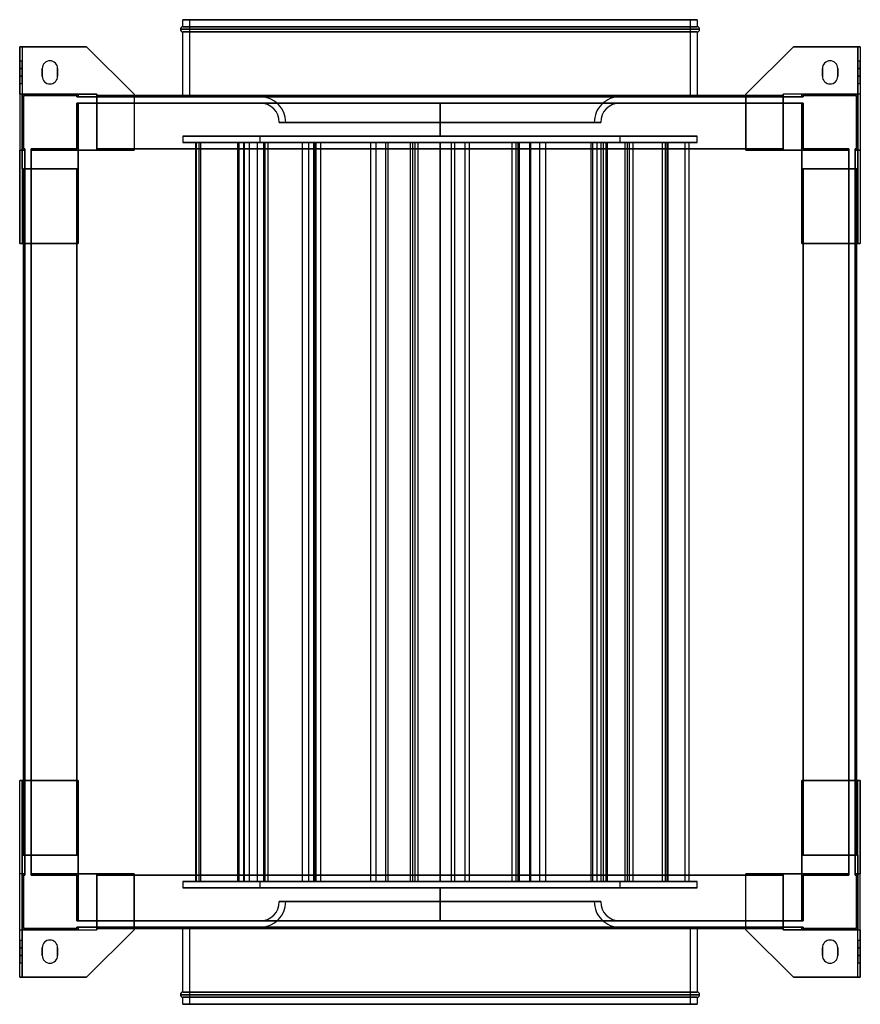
# Model space of a CAD drawing. Header units: millimetres. Extents: x -327 to 327, y -383 to 383.
import ezdxf

# ---------------------------------------------------------------- set-up
doc = ezdxf.new("R2010")
doc.units = ezdxf.units.MM
doc.layers.add('MAIN-1', color=7, linetype='Continuous')

msp = doc.modelspace()

# ---------------------------------------------------------------- linework, layer by layer
at = {"layer": 'MAIN-1'}
for p, q in [((202, 375.5), (-202, 375.5)), ((-202, 375.5), (202, 375.5)), ((-200, 383), (200, 383)), ((-200, 377.5), (-200, 383)), ((200, 383), (-200, 383)), ((-200, 377.5), (200, 377.5)), ((200, 377.5), (-200, 377.5)), ((195, 383), (-195, 383)), ((-195, 383), (-195, 323)), ((-195, 383), (195, 383)), ((195, 323), (195, 383)), ((200, 383), (200, 377.5)), ((-200, 373.5), (200, 373.5)), ((200, 373.5), (-200, 373.5)), ((-200, 324), (-200, 373.5)), ((200, 373.5), (200, 324)), ((-327, 362), (-325, 362)), ((-327, 325), (-327, 362)), ((-275, 362), (-327, 362)), ((-327, 362), (-327, 362)), ((-327, 362), (-327, 209)), ((-325, 362), (-275, 362)), ((-325, 362), (-325, 325)), ((-325, 362), (-325, 362)), ((-325, 362), (-325, 325)), ((-238, 325), (-275, 362)), ((-275, 362), (-238, 325)), ((-275, 362), (-275, 362)), ((275, 362), (238, 325)), ((238, 325), (275, 362)), ((275, 362), (325, 362)), ((275, 362), (275, 362)), ((327, 362), (275, 362)), ((325, 362), (325, 325)), ((325, 325), (325, 362)), ((325, 362), (325, 362)), ((325, 362), (327, 362)), ((327, 362), (327, 209)), ((327, 362), (327, 325)), ((327, 362), (327, 362)), ((-327, 351), (-325, 351)), ((-327, 345), (-327, 351)), ((-327, 351), (-327, 345)), ((-327, 345), (-325, 345)), ((-325, 345), (-327, 345)), ((-327, 345), (-327, 339)), ((-327, 339), (-327, 345)), ((-325, 351), (-325, 345)), ((-325, 345), (-325, 351)), ((-325, 339), (-325, 345)), ((-325, 345), (-325, 339)), ((-309.5, 339), (-309.5, 345)), ((-309.5, 345), (-309.5, 345)), ((-309.5, 345), (-309.5, 339)), ((-303.5, 351), (-303.5, 351)), ((-297.5, 345), (-297.5, 345)), ((-297.5, 345), (-297.5, 339)), ((-297.5, 339), (-297.5, 345)), ((297.5, 339), (297.5, 345)), ((297.5, 345), (297.5, 345)), ((297.5, 345), (297.5, 339)), ((303.5, 351), (303.5, 351)), ((309.5, 345), (309.5, 345)), ((309.5, 345), (309.5, 339)), ((309.5, 339), (309.5, 345)), ((325, 351), (327, 351)), ((325, 345), (325, 351)), ((325, 351), (325, 345)), ((325, 345), (327, 345)), ((325, 339), (325, 345)), ((325, 345), (325, 339)), ((327, 345), (325, 345)), ((327, 351), (327, 345)), ((327, 345), (327, 351)), ((327, 339), (327, 345)), ((327, 345), (327, 339)), ((-327, 333), (-327, 339)), ((-325, 339), (-327, 339)), ((-327, 333), (-327, 339)), ((-327, 339), (-325, 339)), ((-325, 339), (-325, 333)), ((-325, 333), (-325, 339)), ((-309.5, 339), (-309.5, 339)), ((-297.5, 339), (-297.5, 339)), ((297.5, 339), (297.5, 339)), ((309.5, 339), (309.5, 339)), ((325, 333), (325, 339)), ((327, 339), (325, 339)), ((325, 333), (325, 339)), ((325, 339), (327, 339)), ((327, 339), (327, 333)), ((327, 333), (327, 339)), ((-325, 333), (-327, 333)), ((-303.5, 333), (-303.5, 333)), ((303.5, 333), (303.5, 333)), ((327, 333), (325, 333)), ((-325, 325), (-327, 325)), ((-327, 325), (-327, 281.5)), ((-267, 325), (-325, 325)), ((-325, 325), (-325, 281.5)), ((-325, 325), (-325, 325)), ((-325, 281.5), (-325, 325)), ((-325, 325), (-281.5, 325)), ((-325, 325), (-325, 281.5)), ((-325, 325), (-281.5, 325)), ((-325, 267), (-325, 325)), ((-325, 325), (-325, 325)), ((-325, 325), (-267, 325)), ((-324, 282.5), (-324, 324)), ((-324, 324), (-282.5, 324)), ((-324, 324), (-324, 324)), ((-282.5, 324), (-324, 324)), ((-324, 324), (-324, 282.5)), ((-282.5, 324), (-282.5, 323)), ((-282.5, 323), (-282.5, 324)), ((-282.5, 324), (-282.5, 324)), ((-282.5, 323), (-281.5, 323)), ((-282.5, 323), (-282.5, 323)), ((-281.5, 323), (-282.5, 323)), ((-281.5, 325), (-281.5, 325)), ((-281.5, 325), (-267, 325)), ((-281.5, 325), (-281.5, 323)), ((-281.5, 323), (-281.5, 325)), ((-281.5, 323), (-281.5, 325)), ((-281.5, 325), (-281.5, 323)), ((-281.5, 325), (-267, 325)), ((-281.5, 325), (-281.5, 325)), ((-281.5, 323), (-267, 323)), ((-281.5, 323), (-281.5, 323)), ((-281.5, 323), (-281.5, 323)), ((-267, 323), (-281.5, 323)), ((-267, 281.5), (-267, 325)), ((-267, 325), (-267, 325)), ((-267, 325), (-267, 323)), ((-267, 323), (-267, 325)), ((-267, 325), (-267, 325)), ((-267, 325), (-267, 281.5)), ((-267, 324), (-267, 323)), ((-267, 324), (-267, 324)), ((-267, 282.5), (-267, 324)), ((-267, 324), (267, 324)), ((-267, 323), (-267, 324)), ((-267, 324), (-267, 282.5)), ((-267, 324), (-267, 324)), ((-267, 324), (267, 324)), ((267, 324), (-267, 324)), ((267, 324), (-267, 324)), ((-267, 323), (-267, 323)), ((-267, 323), (267, 323)), ((-267, 323), (-267, 323)), ((267, 323), (-267, 323)), ((-238, 325), (-238, 324)), ((-238, 325), (-238, 325)), ((-238, 325), (-238, 281.5)), ((-238, 324), (-238, 281.5)), ((-200, 323), (-200, 324)), ((200, 323), (-200, 323)), ((-200, 323), (200, 323)), ((195, 323), (-195, 323)), ((-195, 323), (195, 323)), ((-140.01, 323.09), (0, 323.09)), ((0, 323.09), (-140.01, 323.09)), ((-140.01, 323.09), (-140.01, 323)), ((-140.01, 323), (0, 323)), ((0, 323.09), (140.01, 323.09)), ((0, 323), (0, 323.09)), ((0, 323.09), (0, 323)), ((140.01, 323.09), (0, 323.09)), ((0, 323), (140.01, 323)), ((140.01, 323.09), (140.01, 323)), ((200, 324), (200, 323)), ((238, 324), (238, 325)), ((238, 325), (238, 325)), ((238, 325), (238, 281.5)), ((238, 281.5), (238, 324)), ((267, 325), (267, 281.5)), ((325, 325), (267, 325)), ((267, 325), (267, 325)), ((267, 323), (267, 325)), ((281.5, 325), (267, 325)), ((267, 325), (267, 323)), ((267, 281.5), (267, 325)), ((267, 325), (267, 325)), ((281.5, 325), (267, 325)), ((325, 325), (267, 325)), ((267, 324), (267, 323)), ((267, 282.5), (267, 324)), ((267, 324), (267, 324)), ((267, 323), (267, 324)), ((267, 324), (267, 324)), ((267, 324), (267, 282.5)), ((267, 323), (281.5, 323)), ((267, 323), (267, 323)), ((267, 323), (267, 323)), ((281.5, 323), (267, 323)), ((281.5, 325), (281.5, 323)), ((281.5, 323), (281.5, 325)), ((281.5, 325), (281.5, 325)), ((325, 325), (281.5, 325)), ((281.5, 325), (281.5, 323)), ((325, 325), (281.5, 325)), ((281.5, 323), (281.5, 325)), ((281.5, 325), (281.5, 325)), ((282.5, 323), (281.5, 323)), ((281.5, 323), (282.5, 323)), ((281.5, 323), (281.5, 323)), ((281.5, 323), (281.5, 323)), ((282.5, 323), (282.5, 324)), ((282.5, 324), (324, 324)), ((282.5, 324), (282.5, 324)), ((324, 324), (282.5, 324)), ((282.5, 324), (282.5, 323)), ((282.5, 323), (282.5, 323)), ((324, 324), (324, 282.5)), ((324, 324), (324, 324)), ((324, 282.5), (324, 324)), ((325, 325), (325, 325)), ((325, 281.5), (325, 325)), ((325, 325), (325, 281.5)), ((327, 325), (325, 325)), ((325, 281.5), (325, 325)), ((325, 325), (325, 325)), ((325, 325), (325, 267)), ((327, 325), (327, 281.5)), ((-282.5, 318), (-281.5, 318)), ((-282.5, 318), (-282.5, 318)), ((-281.5, 318), (-282.5, 318)), ((-282.5, 318), (-282.5, 282.5)), ((-282.5, 282.5), (-282.5, 318)), ((-281.5, 318), (-267, 318)), ((-281.5, 318), (-281.5, 318)), ((-281.5, 318), (-281.5, 318)), ((-267, 318), (-281.5, 318)), ((-281.5, 318), (-281.5, 281.5)), ((-281.5, 281.5), (-281.5, 318)), ((-281.5, 281.5), (-281.5, 318)), ((-281.5, 318), (-281.5, 281.5)), ((-267, 318), (267, 318)), ((-267, 318), (-267, 318)), ((-267, 318), (-267, 318)), ((267, 318), (-267, 318)), ((-267, 318), (-267, 281.5)), ((-267, 281.5), (-267, 318)), ((-267, 318), (-267, 282.5)), ((-267, 282.5), (-267, 318)), ((195, 318), (-195, 318)), ((195, 318), (-195, 318)), ((-139.99, 318.09), (139.99, 318.09)), ((-139.99, 318.09), (-139.99, 318)), ((139.99, 318.09), (-139.99, 318.09)), ((-139.99, 318), (139.99, 318)), ((139.99, 318), (-139.99, 318)), ((0, 318), (0, 292.5)), ((0, 318), (0, 318)), ((0, 292.5), (0, 318)), ((0, 318), (0, 318)), ((139.99, 318), (139.99, 318.09)), ((267, 318), (281.5, 318)), ((267, 318), (267, 318)), ((267, 318), (267, 318)), ((281.5, 318), (267, 318)), ((267, 318), (267, 282.5)), ((267, 282.5), (267, 318)), ((267, 281.5), (267, 318)), ((267, 318), (267, 281.5)), ((282.5, 318), (281.5, 318)), ((281.5, 318), (282.5, 318)), ((281.5, 318), (281.5, 318)), ((281.5, 318), (281.5, 318)), ((281.5, 318), (281.5, 281.5)), ((281.5, 281.5), (281.5, 318)), ((281.5, 281.5), (281.5, 318)), ((281.5, 318), (281.5, 281.5)), ((282.5, 318), (282.5, 318)), ((282.5, 282.5), (282.5, 318)), ((282.5, 318), (282.5, 282.5)), ((125.01, 303.09), (-125.01, 303.09)), ((-125.01, 303.09), (125.01, 303.09)), ((-120.01, 303.09), (120.01, 303.09)), ((120.01, 303.09), (-120.01, 303.09)), ((-200, 292.5), (-200, 287.5)), ((200, 292.5), (-200, 292.5)), ((-200, 292.5), (200, 292.5)), ((-140, 292.5), (140, 292.5)), ((-140, 287.5), (-140, 292.5)), ((140, 292.5), (-140, 292.5)), ((0, 292.5), (0, 292.5)), ((0, 292.5), (0, 292.5)), ((140, 292.5), (140, 287.5)), ((200, 287.5), (200, 292.5)), ((-200, 287.5), (200, 287.5)), ((200, 287.5), (-200, 287.5)), ((-189.89, 287.5), (-186.01, 287.5)), ((-152.13, 287.5), (-189.89, 287.5)), ((-189.89, -287.5), (-189.89, 287.5)), ((-189.54, 287.5), (-187.27, 287.5)), ((-136.08, 287.5), (-189.54, 287.5)), ((-189.54, -287.5), (-189.54, 287.5)), ((-187.27, 287.5), (-133.81, 287.5)), ((-187.27, -287.5), (-187.27, 287.5)), ((-186.01, 287.5), (-148.25, 287.5)), ((-186.01, -287.5), (-186.01, 287.5)), ((-157.4, 287.5), (-152.57, 287.5)), ((-141.87, 287.5), (-157.4, 287.5)), ((-157.4, -287.5), (-157.4, 287.5)), ((-156.42, 287.5), (-156.16, 287.5)), ((-96.51, 287.5), (-156.42, 287.5)), ((-156.42, -287.5), (-156.42, 287.5)), ((-156.16, 287.5), (-96.24, 287.5)), ((-156.16, -287.5), (-156.16, 287.5)), ((-152.57, 287.5), (-137.04, 287.5)), ((-152.57, -287.5), (-152.57, 287.5)), ((-148.25, 287.5), (-152.13, 287.5)), ((-152.13, -287.5), (-152.13, 287.5)), ((-148.25, -287.5), (-148.25, 287.5)), ((-137.04, 287.5), (-141.87, 287.5)), ((-141.87, -287.5), (-141.87, 287.5)), ((140, 287.5), (-140, 287.5)), ((-140, 287.5), (140, 287.5)), ((-137.04, -287.5), (-137.04, 287.5)), ((-133.81, 287.5), (-136.08, 287.5)), ((-136.08, -287.5), (-136.08, 287.5)), ((-133.81, -287.5), (-133.81, 287.5)), ((-107.09, 287.5), (-97.7, 287.5)), ((-102.15, 287.5), (-107.09, 287.5)), ((-107.09, -287.5), (-107.09, 287.5)), ((-92.76, 287.5), (-102.15, 287.5)), ((-102.15, -287.5), (-102.15, 287.5)), ((-96.26, 287.5), (-98.05, 287.5)), ((-98.05, 287.5), (-42.03, 287.5)), ((-98.05, -287.5), (-98.05, 287.5)), ((-97.7, 287.5), (-92.76, 287.5)), ((-97.7, -287.5), (-97.7, 287.5)), ((-96.24, 287.5), (-96.51, 287.5)), ((-96.51, -287.5), (-96.51, 287.5)), ((-40.24, 287.5), (-96.26, 287.5)), ((-96.26, -287.5), (-96.26, 287.5)), ((-96.24, -287.5), (-96.24, 287.5)), ((-92.76, -287.5), (-92.76, 287.5)), ((-53.78, 287.5), (-21.1, 287.5)), ((-49.59, 287.5), (-53.78, 287.5)), ((-53.78, -287.5), (-53.78, 287.5)), ((-16.91, 287.5), (-49.59, 287.5)), ((-49.59, -287.5), (-49.59, 287.5)), ((-42.03, 287.5), (-40.24, 287.5)), ((-42.03, -287.5), (-42.03, 287.5)), ((-40.24, -287.5), (-40.24, 287.5)), ((-19.45, 287.5), (-22.98, 287.5)), ((-22.98, 287.5), (19.45, 287.5)), ((-22.98, -287.5), (-22.98, 287.5)), ((-21.1, 287.5), (-16.91, 287.5)), ((-21.1, -287.5), (-21.1, 287.5)), ((22.98, 287.5), (-19.45, 287.5)), ((-19.45, -287.5), (-19.45, 287.5)), ((-16.91, -287.5), (-16.91, 287.5)), ((0, 287.5), (0, -287.5)), ((0, 287.5), (0, 287.5)), ((0, -287.5), (0, 287.5)), ((0, 287.5), (0, 287.5)), ((8.82, 287.5), (59.14, 287.5)), ((11.55, 287.5), (8.82, 287.5)), ((8.82, -287.5), (8.82, 287.5)), ((61.87, 287.5), (11.55, 287.5)), ((11.55, -287.5), (11.55, 287.5)), ((19.45, 287.5), (22.98, 287.5)), ((19.45, -287.5), (19.45, 287.5)), ((22.98, -287.5), (22.98, 287.5)), ((60.73, 287.5), (56.06, 287.5)), ((56.06, 287.5), (77.56, 287.5)), ((56.06, -287.5), (56.06, 287.5)), ((59.14, 287.5), (61.87, 287.5)), ((59.14, -287.5), (59.14, 287.5)), ((82.23, 287.5), (60.73, 287.5)), ((60.73, -287.5), (60.73, 287.5)), ((61.87, -287.5), (61.87, 287.5)), ((69.9, 287.5), (129.16, 287.5)), ((70.68, 287.5), (69.9, 287.5)), ((69.9, -287.5), (69.9, 287.5)), ((129.95, 287.5), (70.68, 287.5)), ((70.68, -287.5), (70.68, 287.5)), ((77.56, 287.5), (82.23, 287.5)), ((77.56, -287.5), (77.56, 287.5)), ((82.23, -287.5), (82.23, 287.5)), ((117.6, 287.5), (118.89, 287.5)), ((175.56, 287.5), (117.6, 287.5)), ((117.6, -287.5), (117.6, 287.5)), ((118.89, 287.5), (176.85, 287.5)), ((118.89, -287.5), (118.89, 287.5)), ((122.27, 287.5), (127.26, 287.5)), ((125.41, 287.5), (122.27, 287.5)), ((122.27, -287.5), (122.27, 287.5)), ((130.4, 287.5), (125.41, 287.5)), ((125.41, -287.5), (125.41, 287.5)), ((127.26, 287.5), (130.4, 287.5)), ((127.26, -287.5), (127.26, 287.5)), ((129.16, 287.5), (129.95, 287.5)), ((129.16, -287.5), (129.16, 287.5)), ((129.95, -287.5), (129.95, 287.5)), ((130.4, -287.5), (130.4, 287.5)), ((144.18, 287.5), (147.33, 287.5)), ((190.81, 287.5), (144.18, 287.5)), ((144.18, -287.5), (144.18, 287.5)), ((145.83, 287.5), (150.29, 287.5)), ((173.07, 287.5), (145.83, 287.5)), ((145.83, -287.5), (145.83, 287.5)), ((147.33, 287.5), (193.96, 287.5)), ((147.33, -287.5), (147.33, 287.5)), ((150.29, 287.5), (177.53, 287.5)), ((150.29, -287.5), (150.29, 287.5)), ((177.53, 287.5), (173.07, 287.5)), ((173.07, -287.5), (173.07, 287.5)), ((176.85, 287.5), (175.56, 287.5)), ((175.56, -287.5), (175.56, 287.5)), ((176.85, -287.5), (176.85, 287.5)), ((177.53, -287.5), (177.53, 287.5)), ((193.96, 287.5), (190.81, 287.5)), ((190.81, -287.5), (190.81, 287.5)), ((193.96, -287.5), (193.96, 287.5)), ((-327, 209), (-327, 281.5)), ((-327, 281.5), (-327, 281.5)), ((-327, 281.5), (-325, 281.5)), ((-323, 281.5), (-327, 281.5)), ((-325, 281.5), (-325, 281.5)), ((-325, 281.5), (-323, 281.5)), ((-325, 281.5), (-323, 281.5)), ((-323, 281.5), (-325, 281.5)), ((-325, 281.5), (-325, 281.5)), ((-325, 281.5), (-325, 267)), ((-323, 282.5), (-324, 282.5)), ((-324, 282.5), (-324, 282.5)), ((-324, 282.5), (-323, 282.5)), ((-323, 282.5), (-323, 281.5)), ((-323, 282.5), (-323, 282.5)), ((-323, 281.5), (-323, 282.5)), ((-323, 281.5), (-323, 281.5)), ((-323, 281.5), (-323, 267)), ((-323, 267), (-323, 281.5)), ((-323, 281.5), (-323, 281.5)), ((-282.5, 282.5), (-318, 282.5)), ((-318, 281.5), (-318, 282.5)), ((-318, 282.5), (-318, 281.5)), ((-318, 282.5), (-282.5, 282.5)), ((-318, 282.5), (-318, 282.5)), ((-318, 281.5), (-281.5, 281.5)), ((-318, 281.5), (-281.5, 281.5)), ((-318, 281.5), (-318, 281.5)), ((-318, 281.5), (-318, 267)), ((-318, 267), (-318, 281.5)), ((-318, 281.5), (-318, 281.5)), ((-281.5, 281.5), (-318, 281.5)), ((-281.5, 281.5), (-318, 281.5)), ((-282.5, 282.5), (-282.5, 282.5)), ((-238, 281.5), (-281.5, 281.5)), ((-281.5, 281.5), (-281.5, 209)), ((-281.5, 281.5), (-281.5, 267)), ((-281.5, 281.5), (-281.5, 281.5)), ((-267, 281.5), (-281.5, 281.5)), ((-281.5, 281.5), (-281.5, 281.5)), ((-281.5, 281.5), (-281.5, 281.5)), ((-281.5, 281.5), (-267, 281.5)), ((-281.5, 281.5), (-267, 281.5)), ((-281.5, 281.5), (-267, 281.5)), ((-281.5, 267), (-281.5, 281.5)), ((-281.5, 281.5), (-281.5, 281.5)), ((-281.5, 281.5), (-281.5, 267)), ((-281.5, 281.5), (-267, 281.5)), ((-281.5, 267), (-281.5, 281.5)), ((-281.5, 281.5), (-281.5, 267)), ((-267, 281.5), (-281.5, 281.5)), ((-281.5, 281.5), (-281.5, 281.5)), ((-281.5, 281.5), (-281.5, 281.5)), ((-281.5, 281.5), (-267, 281.5)), ((-281.5, 267), (-281.5, 281.5)), ((-281.5, 281.5), (-281.5, 267)), ((-267, 282.5), (-267, 282.5)), ((-267, 282.5), (-267, 281.5)), ((-267, 281.5), (-267, 282.5)), ((-267, 282.5), (-267, 282.5)), ((-267, 282.5), (-267, 282.5)), ((-267, 282.5), (-267, 281.5)), ((267, 282.5), (-267, 282.5)), ((267, 282.5), (-267, 282.5)), ((267, 282.5), (-267, 282.5)), ((-267, 282.5), (267, 282.5)), ((-267, 282.5), (267, 282.5)), ((-267, 281.5), (-267, 282.5)), ((267, 282.5), (-267, 282.5)), ((-267, 282.5), (-267, 282.5)), ((-267, 282.5), (267, 282.5)), ((-267, 282.5), (267, 282.5)), ((-267, 281.5), (-238, 281.5)), ((-267, 281.5), (-267, 281.5)), ((-267, 281.5), (-267, 281.5)), ((-267, 281.5), (-267, 281.5)), ((-267, 281.5), (-267, 281.5)), ((-238, 281.5), (-238, 281.5)), ((238, 281.5), (267, 281.5)), ((238, 281.5), (238, 281.5)), ((281.5, 281.5), (238, 281.5)), ((267, 282.5), (267, 282.5)), ((267, 282.5), (267, 281.5)), ((267, 281.5), (267, 282.5)), ((267, 282.5), (267, 282.5)), ((267, 281.5), (267, 282.5)), ((267, 282.5), (267, 282.5)), ((267, 282.5), (267, 281.5)), ((267, 282.5), (267, 282.5)), ((267, 281.5), (267, 281.5)), ((267, 281.5), (267, 281.5)), ((267, 281.5), (267, 281.5)), ((281.5, 281.5), (267, 281.5)), ((281.5, 281.5), (267, 281.5)), ((281.5, 281.5), (267, 281.5)), ((267, 281.5), (281.5, 281.5)), ((267, 281.5), (281.5, 281.5)), ((281.5, 281.5), (267, 281.5)), ((267, 281.5), (267, 281.5)), ((281.5, 281.5), (267, 281.5)), ((281.5, 209), (281.5, 281.5)), ((281.5, 267), (281.5, 281.5)), ((281.5, 281.5), (281.5, 281.5)), ((281.5, 281.5), (281.5, 281.5)), ((281.5, 281.5), (281.5, 281.5)), ((318, 281.5), (281.5, 281.5)), ((318, 281.5), (281.5, 281.5)), ((281.5, 281.5), (281.5, 267)), ((281.5, 281.5), (281.5, 281.5)), ((281.5, 267), (281.5, 281.5)), ((281.5, 281.5), (281.5, 267)), ((281.5, 267), (281.5, 281.5)), ((281.5, 281.5), (281.5, 281.5)), ((281.5, 281.5), (281.5, 281.5)), ((281.5, 281.5), (281.5, 267)), ((281.5, 267), (281.5, 281.5)), ((281.5, 281.5), (318, 281.5)), ((281.5, 281.5), (318, 281.5)), ((318, 282.5), (282.5, 282.5)), ((282.5, 282.5), (318, 282.5)), ((282.5, 282.5), (282.5, 282.5)), ((318, 282.5), (318, 281.5)), ((318, 281.5), (318, 282.5)), ((318, 282.5), (318, 282.5)), ((318, 267), (318, 281.5)), ((318, 281.5), (318, 281.5)), ((318, 281.5), (318, 281.5)), ((318, 281.5), (318, 267)), ((324, 282.5), (323, 282.5)), ((323, 281.5), (323, 282.5)), ((323, 282.5), (323, 282.5)), ((323, 282.5), (324, 282.5)), ((323, 282.5), (323, 281.5)), ((323, 267), (323, 281.5)), ((327, 281.5), (323, 281.5)), ((323, 281.5), (323, 281.5)), ((325, 281.5), (323, 281.5)), ((323, 281.5), (323, 281.5)), ((323, 281.5), (323, 267)), ((325, 281.5), (323, 281.5)), ((323, 281.5), (325, 281.5)), ((324, 282.5), (324, 282.5)), ((325, 281.5), (325, 281.5)), ((325, 281.5), (327, 281.5)), ((325, 267), (325, 281.5)), ((325, 281.5), (325, 281.5)), ((327, 281.5), (327, 281.5)), ((327, 281.5), (327, 209)), ((-325, 267), (-281.5, 267)), ((-325, 267), (-325, 209)), ((-325, 267), (-325, 267)), ((-325, 267), (-325, 209)), ((-325, 267), (-323, 267)), ((-325, 267), (-281.5, 267)), ((-325, 267), (-325, 267)), ((-325, 267), (-323, 267)), ((-324, 267), (-282.5, 267)), ((-324, -267), (-324, 267)), ((-324, 267), (-324, 267)), ((-324, 267), (-324, -267)), ((-323, 267), (-324, 267)), ((-324, -267), (-324, 267)), ((-324, 267), (-324, 267)), ((-324, 267), (-324, -267)), ((-282.5, 267), (-324, 267)), ((-324, 267), (-323, 267)), ((-323, -267), (-323, 267)), ((-323, 267), (-323, 267)), ((-323, 267), (-323, -267)), ((-323, 267), (-323, 267)), ((-318, 267), (-281.5, 267)), ((-318, 267), (-318, 267)), ((-318, 267), (-282.5, 267)), ((-282.5, 267), (-318, 267)), ((-318, 267), (-318, 267)), ((-318, 267), (-281.5, 267)), ((-318, 267), (-318, -267)), ((-318, -267), (-318, 267)), ((-282.5, 267), (-282.5, -267)), ((-281.5, 267), (-282.5, 267)), ((-282.5, 267), (-281.5, 267)), ((-282.5, -267), (-282.5, 267)), ((-282.5, 267), (-282.5, 267)), ((-282.5, 267), (-282.5, -267)), ((-282.5, 267), (-281.5, 267)), ((-282.5, -267), (-282.5, 267)), ((-282.5, 267), (-282.5, -267)), ((-281.5, 267), (-282.5, 267)), ((-282.5, 267), (-282.5, 267)), ((-282.5, -267), (-282.5, 267)), ((-282.5, 267), (-282.5, 267)), ((-282.5, 267), (-282.5, -267)), ((-282.5, -267), (-282.5, 267)), ((-282.5, 267), (-282.5, 267)), ((-281.5, 209), (-281.5, 267)), ((-281.5, 267), (-281.5, 267)), ((-281.5, 267), (-281.5, 267)), ((-281.5, 267), (-281.5, 267)), ((-281.5, 267), (-281.5, 267)), ((281.5, 267), (325, 267)), ((281.5, 267), (281.5, 209)), ((281.5, 267), (281.5, 267)), ((282.5, 267), (281.5, 267)), ((281.5, 267), (282.5, 267)), ((281.5, 267), (281.5, 267)), ((318, 267), (281.5, 267)), ((281.5, 267), (282.5, 267)), ((282.5, 267), (281.5, 267)), ((281.5, 267), (281.5, 267)), ((281.5, 267), (281.5, 267)), ((318, 267), (281.5, 267)), ((325, 267), (281.5, 267)), ((324, 267), (282.5, 267)), ((282.5, 267), (282.5, 267)), ((282.5, -267), (282.5, 267)), ((282.5, 267), (282.5, -267)), ((282.5, 267), (282.5, 267)), ((282.5, -267), (282.5, 267)), ((282.5, 267), (282.5, -267)), ((282.5, 267), (318, 267)), ((282.5, 267), (282.5, -267)), ((282.5, -267), (282.5, 267)), ((282.5, 267), (282.5, 267)), ((318, 267), (282.5, 267)), ((282.5, 267), (282.5, 267)), ((282.5, 267), (324, 267)), ((282.5, 267), (282.5, -267)), ((282.5, -267), (282.5, 267)), ((318, 267), (318, 267)), ((318, 267), (318, 267)), ((318, -267), (318, 267)), ((318, 267), (318, -267)), ((325, 267), (323, 267)), ((323, 267), (323, 267)), ((323, 267), (324, 267)), ((324, 267), (323, 267)), ((323, 267), (323, 267)), ((325, 267), (323, 267)), ((323, 267), (323, -267)), ((323, -267), (323, 267)), ((324, 267), (324, 267)), ((324, 267), (324, 267)), ((324, 267), (324, -267)), ((324, -267), (324, 267)), ((324, 267), (324, -267)), ((324, -267), (324, 267)), ((325, 267), (325, 209)), ((325, 209), (325, 267)), ((325, 267), (325, 267)), ((325, 267), (325, 267)), ((-327, 209), (-281.5, 209)), ((-325, 209), (-327, 209)), ((-327, 209), (-327, 209)), ((-324, 209), (-325, 209)), ((-325, 209), (-325, 209)), ((-281.5, 209), (-324, 209)), ((-281.5, 209), (-281.5, 209)), ((281.5, 209), (327, 209)), ((324, 209), (281.5, 209)), ((281.5, 209), (281.5, 209)), ((325, 209), (324, 209)), ((327, 209), (325, 209)), ((325, 209), (325, 209)), ((327, 209), (327, 209)), ((-327, -362), (-327, -209)), ((-281.5, -209), (-327, -209)), ((-327, -281.5), (-327, -209)), ((-327, -209), (-327, -209)), ((-327, -209), (-325, -209)), ((-325, -267), (-325, -209)), ((-325, -209), (-324, -209)), ((-325, -209), (-325, -267)), ((-325, -209), (-325, -209)), ((-324, -209), (-281.5, -209)), ((-281.5, -267), (-281.5, -209)), ((-281.5, -209), (-281.5, -281.5)), ((-281.5, -209), (-281.5, -209)), ((281.5, -209), (281.5, -267)), ((281.5, -209), (324, -209)), ((327, -209), (281.5, -209)), ((281.5, -209), (281.5, -209)), ((281.5, -281.5), (281.5, -209)), ((324, -209), (325, -209)), ((325, -209), (327, -209)), ((325, -267), (325, -209)), ((325, -267), (325, -209)), ((325, -209), (325, -209)), ((327, -209), (327, -281.5)), ((327, -209), (327, -209)), ((327, -362), (327, -209)), ((-281.5, -267), (-325, -267)), ((-325, -267), (-325, -267)), ((-325, -267), (-323, -267)), ((-325, -267), (-323, -267)), ((-325, -267), (-325, -267)), ((-325, -267), (-281.5, -267)), ((-325, -267), (-325, -281.5)), ((-325, -325), (-325, -267)), ((-323, -267), (-324, -267)), ((-324, -267), (-324, -267)), ((-324, -267), (-282.5, -267)), ((-282.5, -267), (-324, -267)), ((-324, -267), (-324, -267)), ((-324, -267), (-323, -267)), ((-323, -267), (-323, -267)), ((-323, -267), (-323, -281.5)), ((-323, -267), (-323, -267)), ((-323, -281.5), (-323, -267)), ((-282.5, -267), (-318, -267)), ((-318, -267), (-318, -267)), ((-318, -267), (-281.5, -267)), ((-318, -267), (-281.5, -267)), ((-318, -267), (-318, -267)), ((-318, -267), (-282.5, -267)), ((-318, -267), (-318, -281.5)), ((-318, -281.5), (-318, -267)), ((-282.5, -267), (-282.5, -267)), ((-282.5, -267), (-281.5, -267)), ((-281.5, -267), (-282.5, -267)), ((-282.5, -267), (-282.5, -267)), ((-281.5, -267), (-282.5, -267)), ((-282.5, -267), (-281.5, -267)), ((-282.5, -267), (-282.5, -267)), ((-282.5, -267), (-282.5, -267)), ((-281.5, -267), (-281.5, -281.5)), ((-281.5, -267), (-281.5, -267)), ((-281.5, -281.5), (-281.5, -267)), ((-281.5, -267), (-281.5, -267)), ((-281.5, -267), (-281.5, -281.5)), ((-281.5, -281.5), (-281.5, -267)), ((-281.5, -267), (-281.5, -281.5)), ((-281.5, -267), (-281.5, -267)), ((-281.5, -281.5), (-281.5, -267)), ((-281.5, -267), (-281.5, -267)), ((-281.5, -267), (-281.5, -281.5)), ((325, -267), (281.5, -267)), ((281.5, -281.5), (281.5, -267)), ((281.5, -267), (281.5, -267)), ((281.5, -267), (282.5, -267)), ((281.5, -267), (281.5, -281.5)), ((282.5, -267), (281.5, -267)), ((281.5, -267), (281.5, -267)), ((281.5, -281.5), (281.5, -267)), ((318, -267), (281.5, -267)), ((281.5, -267), (281.5, -281.5)), ((282.5, -267), (281.5, -267)), ((281.5, -281.5), (281.5, -267)), ((281.5, -267), (282.5, -267)), ((281.5, -267), (281.5, -267)), ((318, -267), (281.5, -267)), ((281.5, -267), (281.5, -267)), ((325, -267), (281.5, -267)), ((281.5, -267), (281.5, -281.5)), ((281.5, -281.5), (281.5, -267)), ((282.5, -267), (282.5, -267)), ((318, -267), (282.5, -267)), ((282.5, -267), (282.5, -267)), ((282.5, -267), (324, -267)), ((282.5, -267), (282.5, -267)), ((282.5, -267), (282.5, -267)), ((282.5, -267), (318, -267)), ((324, -267), (282.5, -267)), ((318, -267), (318, -267)), ((318, -267), (318, -267)), ((318, -281.5), (318, -267)), ((318, -267), (318, -281.5)), ((323, -281.5), (323, -267)), ((325, -267), (323, -267)), ((324, -267), (323, -267)), ((323, -267), (323, -267)), ((325, -267), (323, -267)), ((323, -267), (323, -267)), ((323, -267), (324, -267)), ((323, -267), (323, -281.5)), ((324, -267), (324, -267)), ((324, -267), (324, -267)), ((325, -267), (325, -267)), ((325, -267), (325, -267)), ((325, -281.5), (325, -267)), ((325, -267), (325, -325)), ((-327, -325), (-327, -281.5)), ((-327, -281.5), (-327, -281.5)), ((-325, -281.5), (-327, -281.5)), ((-323, -281.5), (-327, -281.5)), ((-325, -281.5), (-325, -325)), ((-325, -281.5), (-325, -281.5)), ((-325, -325), (-325, -281.5)), ((-325, -281.5), (-325, -325)), ((-325, -281.5), (-323, -281.5)), ((-323, -281.5), (-325, -281.5)), ((-325, -281.5), (-325, -281.5)), ((-325, -281.5), (-323, -281.5)), ((-323, -282.5), (-324, -282.5)), ((-324, -282.5), (-324, -324)), ((-324, -282.5), (-324, -282.5)), ((-324, -324), (-324, -282.5)), ((-324, -282.5), (-323, -282.5)), ((-323, -282.5), (-323, -281.5)), ((-323, -281.5), (-323, -281.5)), ((-323, -281.5), (-323, -282.5)), ((-323, -281.5), (-323, -281.5)), ((-323, -282.5), (-323, -282.5)), ((-318, -281.5), (-318, -282.5)), ((-318, -281.5), (-281.5, -281.5)), ((-318, -281.5), (-281.5, -281.5)), ((-318, -282.5), (-318, -281.5)), ((-318, -281.5), (-318, -281.5)), ((-318, -281.5), (-318, -281.5)), ((-281.5, -281.5), (-318, -281.5)), ((-281.5, -281.5), (-318, -281.5)), ((-282.5, -282.5), (-318, -282.5)), ((-318, -282.5), (-282.5, -282.5)), ((-318, -282.5), (-318, -282.5)), ((-282.5, -318), (-282.5, -282.5)), ((-282.5, -282.5), (-282.5, -318)), ((-282.5, -282.5), (-282.5, -282.5)), ((-281.5, -281.5), (-238, -281.5)), ((-281.5, -281.5), (-267, -281.5)), ((-281.5, -281.5), (-281.5, -281.5)), ((-281.5, -318), (-281.5, -281.5)), ((-281.5, -281.5), (-281.5, -318)), ((-281.5, -281.5), (-281.5, -318)), ((-281.5, -281.5), (-281.5, -281.5)), ((-281.5, -318), (-281.5, -281.5)), ((-281.5, -281.5), (-281.5, -281.5)), ((-281.5, -281.5), (-267, -281.5)), ((-281.5, -281.5), (-267, -281.5)), ((-267, -281.5), (-281.5, -281.5)), ((-281.5, -281.5), (-281.5, -281.5)), ((-267, -281.5), (-281.5, -281.5)), ((-281.5, -281.5), (-267, -281.5)), ((-281.5, -281.5), (-281.5, -281.5)), ((-281.5, -281.5), (-281.5, -281.5)), ((-281.5, -281.5), (-267, -281.5)), ((-238, -281.5), (-267, -281.5)), ((-267, -325), (-267, -281.5)), ((-267, -281.5), (-267, -281.5)), ((-267, -318), (-267, -281.5)), ((-267, -281.5), (-267, -318)), ((-267, -281.5), (-267, -281.5)), ((-267, -281.5), (-267, -282.5)), ((-267, -282.5), (-267, -281.5)), ((-267, -281.5), (-267, -281.5)), ((-267, -281.5), (-267, -325)), ((-267, -282.5), (-267, -281.5)), ((-267, -281.5), (-267, -281.5)), ((-267, -281.5), (-267, -282.5)), ((-267, -318), (-267, -282.5)), ((-267, -282.5), (-267, -282.5)), ((-267, -282.5), (-267, -324)), ((-267, -282.5), (-267, -282.5)), ((-267, -282.5), (-267, -318)), ((-267, -282.5), (-267, -282.5)), ((267, -282.5), (-267, -282.5)), ((267, -282.5), (-267, -282.5)), ((-267, -282.5), (267, -282.5)), ((267, -282.5), (-267, -282.5)), ((-267, -282.5), (-267, -282.5)), ((-267, -324), (-267, -282.5)), ((-267, -282.5), (267, -282.5)), ((267, -282.5), (-267, -282.5)), ((-267, -282.5), (267, -282.5)), ((-267, -282.5), (267, -282.5)), ((-238, -281.5), (-238, -324)), ((-238, -325), (-238, -281.5)), ((-238, -281.5), (-238, -281.5)), ((267, -281.5), (238, -281.5)), ((238, -324), (238, -281.5)), ((238, -325), (238, -281.5)), ((238, -281.5), (238, -281.5)), ((238, -281.5), (281.5, -281.5)), ((267, -281.5), (267, -325)), ((267, -281.5), (281.5, -281.5)), ((267, -281.5), (267, -281.5)), ((267, -282.5), (267, -281.5)), ((267, -281.5), (267, -318)), ((267, -282.5), (267, -281.5)), ((267, -281.5), (267, -281.5)), ((267, -325), (267, -281.5)), ((267, -281.5), (267, -281.5)), ((267, -281.5), (267, -282.5)), ((267, -318), (267, -281.5)), ((267, -281.5), (267, -281.5)), ((267, -281.5), (267, -282.5)), ((281.5, -281.5), (267, -281.5)), ((281.5, -281.5), (267, -281.5)), ((281.5, -281.5), (267, -281.5)), ((281.5, -281.5), (267, -281.5)), ((267, -281.5), (281.5, -281.5)), ((281.5, -281.5), (267, -281.5)), ((267, -324), (267, -282.5)), ((267, -282.5), (267, -282.5)), ((267, -318), (267, -282.5)), ((267, -282.5), (267, -318)), ((267, -282.5), (267, -282.5)), ((267, -282.5), (267, -282.5)), ((267, -282.5), (267, -324)), ((267, -282.5), (267, -282.5)), ((281.5, -281.5), (281.5, -281.5)), ((281.5, -318), (281.5, -281.5)), ((281.5, -281.5), (281.5, -318)), ((281.5, -281.5), (281.5, -318)), ((281.5, -281.5), (281.5, -281.5)), ((281.5, -318), (281.5, -281.5)), ((281.5, -281.5), (281.5, -281.5)), ((318, -281.5), (281.5, -281.5)), ((318, -281.5), (281.5, -281.5)), ((281.5, -281.5), (281.5, -281.5)), ((281.5, -281.5), (281.5, -281.5)), ((281.5, -281.5), (281.5, -281.5)), ((281.5, -281.5), (318, -281.5)), ((281.5, -281.5), (318, -281.5)), ((282.5, -282.5), (282.5, -318)), ((318, -282.5), (282.5, -282.5)), ((282.5, -318), (282.5, -282.5)), ((282.5, -282.5), (318, -282.5)), ((282.5, -282.5), (282.5, -282.5)), ((318, -282.5), (318, -281.5)), ((318, -281.5), (318, -282.5)), ((318, -281.5), (318, -281.5)), ((318, -281.5), (318, -281.5)), ((318, -282.5), (318, -282.5)), ((323, -281.5), (327, -281.5)), ((323, -281.5), (323, -282.5)), ((325, -281.5), (323, -281.5)), ((323, -282.5), (323, -281.5)), ((323, -281.5), (323, -281.5)), ((323, -281.5), (323, -281.5)), ((323, -281.5), (325, -281.5)), ((325, -281.5), (323, -281.5)), ((324, -282.5), (323, -282.5)), ((323, -282.5), (324, -282.5)), ((323, -282.5), (323, -282.5)), ((324, -324), (324, -282.5)), ((324, -282.5), (324, -324)), ((324, -282.5), (324, -282.5)), ((325, -325), (325, -281.5)), ((325, -281.5), (325, -325)), ((325, -281.5), (325, -281.5)), ((327, -281.5), (325, -281.5)), ((325, -325), (325, -281.5)), ((325, -281.5), (325, -281.5)), ((327, -325), (327, -281.5)), ((327, -281.5), (327, -281.5)), ((200, -287.5), (-200, -287.5)), ((-200, -287.5), (-200, -292.5)), ((-200, -287.5), (200, -287.5)), ((-152.13, -287.5), (-189.89, -287.5)), ((-189.89, -287.5), (-186.01, -287.5)), ((-136.08, -287.5), (-189.54, -287.5)), ((-189.54, -287.5), (-187.27, -287.5)), ((-187.27, -287.5), (-133.81, -287.5)), ((-186.01, -287.5), (-148.25, -287.5)), ((-141.87, -287.5), (-157.4, -287.5)), ((-157.4, -287.5), (-152.57, -287.5)), ((-96.51, -287.5), (-156.42, -287.5)), ((-156.42, -287.5), (-156.16, -287.5)), ((-156.16, -287.5), (-96.24, -287.5)), ((-152.57, -287.5), (-137.04, -287.5)), ((-148.25, -287.5), (-152.13, -287.5)), ((-137.04, -287.5), (-141.87, -287.5)), ((-140, -287.5), (140, -287.5)), ((-140, -292.5), (-140, -287.5)), ((140, -287.5), (-140, -287.5)), ((-133.81, -287.5), (-136.08, -287.5)), ((-102.15, -287.5), (-107.09, -287.5)), ((-107.09, -287.5), (-97.7, -287.5)), ((-92.76, -287.5), (-102.15, -287.5)), ((-98.05, -287.5), (-42.03, -287.5)), ((-96.26, -287.5), (-98.05, -287.5)), ((-97.7, -287.5), (-92.76, -287.5)), ((-96.24, -287.5), (-96.51, -287.5)), ((-40.24, -287.5), (-96.26, -287.5)), ((-49.59, -287.5), (-53.78, -287.5)), ((-53.78, -287.5), (-21.1, -287.5)), ((-16.91, -287.5), (-49.59, -287.5)), ((-42.03, -287.5), (-40.24, -287.5)), ((-22.98, -287.5), (19.45, -287.5)), ((-19.45, -287.5), (-22.98, -287.5)), ((-21.1, -287.5), (-16.91, -287.5)), ((22.98, -287.5), (-19.45, -287.5)), ((0, -287.5), (0, -287.5)), ((0, -287.5), (0, -287.5)), ((11.55, -287.5), (8.82, -287.5)), ((8.82, -287.5), (59.14, -287.5)), ((61.87, -287.5), (11.55, -287.5)), ((19.45, -287.5), (22.98, -287.5)), ((56.06, -287.5), (77.56, -287.5)), ((60.73, -287.5), (56.06, -287.5)), ((59.14, -287.5), (61.87, -287.5)), ((82.23, -287.5), (60.73, -287.5)), ((70.68, -287.5), (69.9, -287.5)), ((69.9, -287.5), (129.16, -287.5)), ((129.95, -287.5), (70.68, -287.5)), ((77.56, -287.5), (82.23, -287.5)), ((175.56, -287.5), (117.6, -287.5)), ((117.6, -287.5), (118.89, -287.5)), ((118.89, -287.5), (176.85, -287.5)), ((125.41, -287.5), (122.27, -287.5)), ((122.27, -287.5), (127.26, -287.5)), ((130.4, -287.5), (125.41, -287.5)), ((127.26, -287.5), (130.4, -287.5)), ((129.16, -287.5), (129.95, -287.5)), ((140, -287.5), (140, -292.5)), ((190.81, -287.5), (144.18, -287.5)), ((144.18, -287.5), (147.33, -287.5)), ((173.07, -287.5), (145.83, -287.5)), ((145.83, -287.5), (150.29, -287.5)), ((147.33, -287.5), (193.96, -287.5)), ((150.29, -287.5), (177.53, -287.5)), ((177.53, -287.5), (173.07, -287.5)), ((176.85, -287.5), (175.56, -287.5)), ((193.96, -287.5), (190.81, -287.5)), ((200, -292.5), (200, -287.5)), ((-200, -292.5), (200, -292.5)), ((200, -292.5), (-200, -292.5)), ((140, -292.5), (-140, -292.5)), ((-140, -292.5), (140, -292.5)), ((0, -292.5), (0, -318)), ((0, -292.5), (0, -292.5)), ((0, -318), (0, -292.5)), ((0, -292.5), (0, -292.5)), ((-125.01, -303.09), (125.01, -303.09)), ((125.01, -303.09), (-125.01, -303.09)), ((120.01, -303.09), (-120.01, -303.09)), ((-120.01, -303.09), (120.01, -303.09)), ((-282.5, -318), (-281.5, -318)), ((-282.5, -318), (-282.5, -318)), ((-281.5, -318), (-282.5, -318)), ((-281.5, -318), (-267, -318)), ((-281.5, -318), (-281.5, -318)), ((-281.5, -318), (-281.5, -318)), ((-267, -318), (-281.5, -318)), ((-267, -318), (267, -318)), ((-267, -318), (-267, -318)), ((-267, -318), (-267, -318)), ((267, -318), (-267, -318)), ((195, -318), (-195, -318)), ((-195, -318), (195, -318)), ((-195, -318), (195, -318)), ((-139.99, -318), (-139.99, -318.09)), ((139.99, -318), (-139.99, -318)), ((-139.99, -318), (139.99, -318)), ((139.99, -318.09), (-139.99, -318.09)), ((-139.99, -318.09), (139.99, -318.09)), ((0, -318), (0, -318)), ((0, -318), (0, -318)), ((139.99, -318.09), (139.99, -318)), ((267, -318), (281.5, -318)), ((267, -318), (267, -318)), ((267, -318), (267, -318)), ((281.5, -318), (267, -318)), ((282.5, -318), (281.5, -318)), ((281.5, -318), (282.5, -318)), ((281.5, -318), (281.5, -318)), ((281.5, -318), (281.5, -318)), ((282.5, -318), (282.5, -318)), ((-327, -325), (-325, -325)), ((-327, -362), (-327, -325)), ((-325, -325), (-267, -325)), ((-325, -362), (-325, -325)), ((-325, -325), (-325, -325)), ((-325, -325), (-325, -362)), ((-325, -325), (-281.5, -325)), ((-325, -325), (-325, -325)), ((-325, -325), (-267, -325)), ((-325, -325), (-281.5, -325)), ((-324, -324), (-282.5, -324)), ((-324, -324), (-324, -324)), ((-282.5, -324), (-324, -324)), ((-282.5, -323), (-281.5, -323)), ((-282.5, -323), (-282.5, -323)), ((-281.5, -323), (-282.5, -323)), ((-282.5, -324), (-282.5, -323)), ((-282.5, -323), (-282.5, -324)), ((-282.5, -324), (-282.5, -324)), ((-281.5, -323), (-267, -323)), ((-281.5, -323), (-281.5, -323)), ((-281.5, -323), (-281.5, -323)), ((-267, -323), (-281.5, -323)), ((-281.5, -325), (-281.5, -323)), ((-281.5, -323), (-281.5, -325)), ((-281.5, -325), (-281.5, -323)), ((-281.5, -323), (-281.5, -325)), ((-281.5, -325), (-281.5, -325)), ((-281.5, -325), (-267, -325)), ((-281.5, -325), (-267, -325)), ((-281.5, -325), (-281.5, -325)), ((-275, -362), (-238, -325)), ((-238, -325), (-275, -362)), ((-267, -323), (267, -323)), ((-267, -323), (-267, -323)), ((-267, -323), (-267, -323)), ((267, -323), (-267, -323)), ((-267, -325), (-267, -323)), ((-267, -324), (-267, -323)), ((-267, -323), (-267, -324)), ((-267, -323), (-267, -325)), ((-267, -324), (-267, -324)), ((-267, -324), (267, -324)), ((-267, -324), (-267, -324)), ((-267, -324), (267, -324)), ((267, -324), (-267, -324)), ((267, -324), (-267, -324)), ((-267, -325), (-267, -325)), ((-267, -325), (-267, -325)), ((-238, -324), (-238, -325)), ((-238, -325), (-238, -325)), ((-200, -323), (200, -323)), ((-200, -324), (-200, -323)), ((200, -323), (-200, -323)), ((-200, -373.5), (-200, -324)), ((-195, -323), (-195, -383)), ((-195, -323), (195, -323)), ((195, -323), (-195, -323)), ((0, -323), (-140.01, -323)), ((-140.01, -323.09), (-140.01, -323)), ((0, -323.09), (-140.01, -323.09)), ((-140.01, -323.09), (0, -323.09)), ((0, -323), (0, -323.09)), ((140.01, -323), (0, -323)), ((0, -323.09), (0, -323)), ((140.01, -323.09), (0, -323.09)), ((0, -323.09), (140.01, -323.09)), ((140.01, -323.09), (140.01, -323)), ((195, -383), (195, -323)), ((200, -323), (200, -324)), ((200, -324), (200, -373.5)), ((238, -325), (238, -324)), ((238, -325), (275, -362)), ((238, -325), (238, -325)), ((275, -362), (238, -325)), ((267, -325), (267, -323)), ((267, -323), (267, -323)), ((267, -323), (267, -324)), ((267, -323), (281.5, -323)), ((267, -323), (267, -323)), ((281.5, -323), (267, -323)), ((267, -324), (267, -323)), ((267, -323), (267, -325)), ((267, -324), (267, -324)), ((267, -324), (267, -324)), ((267, -325), (325, -325)), ((267, -325), (267, -325)), ((281.5, -325), (267, -325)), ((267, -325), (267, -325)), ((281.5, -325), (267, -325)), ((325, -325), (267, -325)), ((282.5, -323), (281.5, -323)), ((281.5, -323), (282.5, -323)), ((281.5, -323), (281.5, -323)), ((281.5, -323), (281.5, -323)), ((281.5, -325), (281.5, -323)), ((281.5, -323), (281.5, -325)), ((281.5, -325), (281.5, -323)), ((281.5, -323), (281.5, -325)), ((325, -325), (281.5, -325)), ((281.5, -325), (281.5, -325)), ((281.5, -325), (281.5, -325)), ((325, -325), (281.5, -325)), ((282.5, -323), (282.5, -323)), ((282.5, -323), (282.5, -324)), ((282.5, -324), (282.5, -323)), ((282.5, -324), (324, -324)), ((282.5, -324), (282.5, -324)), ((324, -324), (282.5, -324)), ((324, -324), (324, -324)), ((325, -362), (325, -325)), ((325, -325), (325, -325)), ((325, -362), (325, -325)), ((325, -325), (327, -325)), ((325, -325), (325, -325)), ((327, -325), (327, -362)), ((-327, -333), (-325, -333)), ((-327, -339), (-327, -333)), ((-327, -333), (-327, -339)), ((-325, -333), (-325, -339)), ((-325, -339), (-325, -333)), ((-303.5, -333), (-303.5, -333)), ((303.5, -333), (303.5, -333)), ((325, -333), (327, -333)), ((325, -339), (325, -333)), ((325, -333), (325, -339)), ((327, -333), (327, -339)), ((327, -339), (327, -333)), ((-327, -339), (-325, -339)), ((-325, -339), (-327, -339)), ((-327, -339), (-327, -345)), ((-327, -345), (-327, -339)), ((-325, -339), (-325, -345)), ((-325, -345), (-325, -339)), ((-309.5, -339), (-309.5, -339)), ((-309.5, -345), (-309.5, -339)), ((-309.5, -339), (-309.5, -345)), ((-297.5, -339), (-297.5, -345)), ((-297.5, -339), (-297.5, -339)), ((-297.5, -345), (-297.5, -339)), ((297.5, -339), (297.5, -339)), ((297.5, -345), (297.5, -339)), ((297.5, -339), (297.5, -345)), ((309.5, -339), (309.5, -345)), ((309.5, -339), (309.5, -339)), ((309.5, -345), (309.5, -339)), ((325, -339), (327, -339)), ((325, -339), (325, -345)), ((325, -345), (325, -339)), ((327, -339), (325, -339)), ((327, -345), (327, -339)), ((327, -339), (327, -345)), ((-327, -351), (-327, -345)), ((-325, -345), (-327, -345)), ((-327, -345), (-325, -345)), ((-327, -345), (-327, -351)), ((-325, -351), (-327, -351)), ((-325, -345), (-325, -351)), ((-325, -351), (-325, -345)), ((-309.5, -345), (-309.5, -345)), ((-303.5, -351), (-303.5, -351)), ((-297.5, -345), (-297.5, -345)), ((297.5, -345), (297.5, -345)), ((303.5, -351), (303.5, -351)), ((309.5, -345), (309.5, -345)), ((325, -351), (325, -345)), ((327, -345), (325, -345)), ((325, -345), (325, -351)), ((325, -345), (327, -345)), ((327, -351), (325, -351)), ((327, -345), (327, -351)), ((327, -351), (327, -345)), ((-327, -362), (-275, -362)), ((-325, -362), (-327, -362)), ((-327, -362), (-327, -362)), ((-275, -362), (-325, -362)), ((-325, -362), (-325, -362)), ((-275, -362), (-275, -362)), ((325, -362), (275, -362)), ((275, -362), (275, -362)), ((275, -362), (327, -362)), ((325, -362), (325, -362)), ((327, -362), (325, -362)), ((327, -362), (327, -362)), ((200, -373.5), (-200, -373.5)), ((-200, -373.5), (200, -373.5)), ((-202, -375.5), (202, -375.5)), ((202, -375.5), (-202, -375.5)), ((200, -377.5), (-200, -377.5)), ((-200, -383), (-200, -377.5)), ((-200, -377.5), (200, -377.5)), ((200, -383), (-200, -383)), ((-200, -383), (200, -383)), ((-195, -383), (195, -383)), ((195, -383), (-195, -383)), ((200, -377.5), (200, -383))]:
    msp.add_line(p, q, dxfattribs=at)
for centre, radius, start, end in [((-200, 375.5), 2, 89.99998, 180.00002), ((-200, 375.5), 2, 180.00002, 270.00002), ((200, 375.5), 2, 0, 89.99998), ((200, 375.5), 2, 270.00002, 0), ((-303.5, 345), 6, 89.99998, 180.00002), ((-303.5, 345), 6, 89.99998, 180.00002), ((-303.5, 345), 6, 0, 89.99998), ((-303.5, 345), 6, 0, 89.99998), ((303.5, 345), 6, 89.99998, 180.00002), ((303.5, 345), 6, 89.99998, 180.00002), ((303.5, 345), 6, 0, 89.99998), ((303.5, 345), 6, 0, 89.99998), ((-303.5, 339), 6, 180.00002, 270.00002), ((-303.5, 339), 6, 180.00002, 270.00002), ((-303.5, 339), 6, 270.00002, 0), ((-303.5, 339), 6, 270.00002, 0), ((303.5, 339), 6, 180.00002, 270.00002), ((303.5, 339), 6, 180.00002, 270.00002), ((303.5, 339), 6, 270.00002, 0), ((303.5, 339), 6, 270.00002, 0), ((-140.01, 303.09), 20, 0, 89.99998), ((140.01, 303.09), 20, 89.99998, 180.00002), ((-140.01, 303.09), 15, 0, 89.92361), ((140.01, 303.09), 15, 90.07641, 180.00002), ((-140.01, -303.09), 20, 270.00002, 0), ((-140.01, -303.09), 15, 270.07639, 0), ((140.01, -303.09), 20, 180.00002, 270.00002), ((140.01, -303.09), 15, 180.00002, 269.92359), ((-303.5, -339), 6, 89.99998, 180.00002), ((-303.5, -339), 6, 89.99998, 180.00002), ((-303.5, -339), 6, 0, 89.99998), ((-303.5, -339), 6, 0, 89.99998), ((303.5, -339), 6, 89.99998, 180.00002), ((303.5, -339), 6, 89.99998, 180.00002), ((303.5, -339), 6, 0, 89.99998), ((303.5, -339), 6, 0, 89.99998), ((-303.5, -345), 6, 180.00002, 270.00002), ((-303.5, -345), 6, 180.00002, 270.00002), ((-303.5, -345), 6, 270.00002, 0), ((-303.5, -345), 6, 270.00002, 0), ((303.5, -345), 6, 180.00002, 270.00002), ((303.5, -345), 6, 180.00002, 270.00002), ((303.5, -345), 6, 270.00002, 0), ((303.5, -345), 6, 270.00002, 0), ((-200, -375.5), 2, 89.99998, 180.00002), ((200, -375.5), 2, 0, 89.99998), ((-200, -375.5), 2, 180.00002, 270.00002), ((200, -375.5), 2, 270.00002, 0)]:
    msp.add_arc(centre, radius, start, end, dxfattribs=at)

doc.saveas('drawing.dxf')
